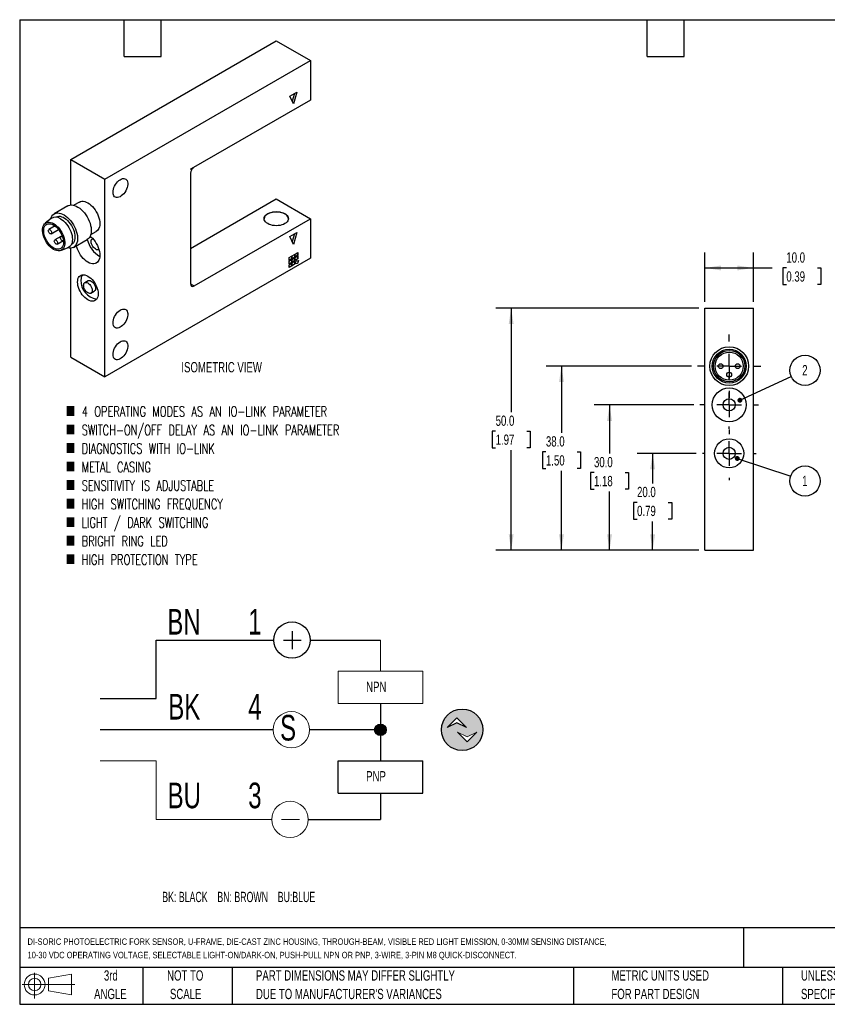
# Model space of a CAD drawing. Header units: millimetres. Extents: x 6 to 273, y 6 to 210.
# Tile 1 of 2: x 6 to 173, y 6 to 210. Entities that reach past the tile are written whole.
import ezdxf

# ---------------------------------------------------------------- set-up
doc = ezdxf.new("R2010")
doc.units = ezdxf.units.MM
doc.linetypes.add('CENTERX2', pattern=[20.32, 12.7, -2.54, 2.54, -2.54])
doc.layers.add('CENTER', color=40, linetype='CENTERX2')
doc.layers.add('DIMENSIONS', color=140, linetype='Continuous', lineweight=25)
doc.layers.add('TEXT', color=140, linetype='Continuous', lineweight=25)
doc.styles.add('SLDTEXTSTYLE0', font='TXT', dxfattribs={"width": 0.639394})
doc.styles.add('SLDTEXTSTYLE1', font='TXT', dxfattribs={"width": 0.7})
doc.styles.add('SLDTEXTSTYLE3', font='TXT', dxfattribs={"width": 0.7, "bigfont": 'bigfont'})
doc.dimstyles.new('SLDDIMSTYLE0', dxfattribs={"dimtxt": 2.158008, "dimasz": 3.302, "dimexe": 0, "dimexo": 0.0625, "dimgap": 0.539502, "dimtad": 0, "dimtih": 1, "dimtoh": 1, "dimrnd": 1e-09, "dimzin": 4, "dimdsep": 46, "dimtxsty": 'SLDTEXTSTYLE1', "dimsah": 1, "dimcen": 0.09, "dimadec": 0, "dimazin": 1, "dimtfac": 1, "dimtofl": 0, "dimtmove": 0, "dimatfit": 3, "dimfxl": 0, "dimfrac": 2, "dimtolj": 1, "dimtzin": 12, "dimarcsym": 0})
doc.dimstyles.new('SLDDIMSTYLE3', dxfattribs={"dimtxt": 0.18, "dimasz": 1.016, "dimexe": 0, "dimexo": 0.0625, "dimgap": 0, "dimtad": 0, "dimtih": 1, "dimtoh": 1, "dimdec": 0, "dimrnd": 1e-09, "dimzin": 0, "dimdsep": 46, "dimtxsty": 'Standard', "dimblk1": 'DOT', "dimblk2": 'DOT', "dimsah": 1, "dimcen": 0.09, "dimadec": 0, "dimazin": 0, "dimtfac": 1.016, "dimtdec": 0, "dimtofl": 0, "dimtmove": 0, "dimatfit": 3, "dimldrblk": 'DOT', "dimfxl": 0, "dimfrac": 2, "dimtolj": 1, "dimtzin": 0, "dimarcsym": 0})

# ---------------------------------------------------------------- blocks, each defined once
blk = doc.blocks.new('SW_NOTE_0')
at = {"layer": 'DIMENSIONS', "color": 0, "insert": (0, 2.73), "char_height": 2.1167, "attachment_point": 1, "style": 'SLDTEXTSTYLE0'}
blk.add_mtext('BK: BLACK    BN: BROWN    BU:BLUE', dxfattribs=at)
blk = doc.blocks.new('SW_NOTE_0_1')
at = {"color": 0, "linetype": 'Continuous', "lineweight": 18, "insert": (0, 6.82), "char_height": 5.29, "attachment_point": 1, "style": 'SLDTEXTSTYLE1'}
blk.add_mtext('3', dxfattribs=at)
blk = doc.blocks.new('SW_NOTE_0_2')
at = {"color": 0, "linetype": 'Continuous', "lineweight": 18, "insert": (0, 6.82), "char_height": 5.29, "attachment_point": 1, "style": 'SLDTEXTSTYLE1'}
blk.add_mtext('4', dxfattribs=at)
blk = doc.blocks.new('SW_NOTE_0_3')
at = {"color": 0, "linetype": 'Continuous', "lineweight": 18, "insert": (0, 6.82), "char_height": 5.29, "attachment_point": 1, "style": 'SLDTEXTSTYLE1'}
blk.add_mtext('1', dxfattribs=at)
blk = doc.blocks.new('SW_NOTE_0_4')
at = {"color": 0, "linetype": 'Continuous', "lineweight": 18, "insert": (0, 6.82), "char_height": 5.292, "attachment_point": 1, "style": 'SLDTEXTSTYLE1'}
blk.add_mtext('BU', dxfattribs=at)
blk = doc.blocks.new('SW_NOTE_0_5')
at = {"color": 0, "linetype": 'Continuous', "lineweight": 18, "insert": (0, 6.82), "char_height": 5.292, "attachment_point": 1, "style": 'SLDTEXTSTYLE1'}
blk.add_mtext('BK', dxfattribs=at)
blk = doc.blocks.new('SW_NOTE_0_6')
at = {"color": 0, "linetype": 'Continuous', "lineweight": 18, "insert": (0, 6.82), "char_height": 5.292, "attachment_point": 1, "style": 'SLDTEXTSTYLE1'}
blk.add_mtext('BN', dxfattribs=at)
blk = doc.blocks.new('SW_NOTE_0_7')
at = {"color": 0, "linetype": 'Continuous', "lineweight": 18, "insert": (0, 6.82), "char_height": 5.29, "attachment_point": 1, "style": 'SLDTEXTSTYLE1'}
blk.add_mtext('S', dxfattribs=at)
blk = doc.blocks.new('SW_NOTE_0_8')
at = {"color": 0, "linetype": 'Continuous', "lineweight": 18, "insert": (0, 2.73), "char_height": 2.117, "attachment_point": 1, "style": 'SLDTEXTSTYLE1'}
blk.add_mtext('PNP', dxfattribs=at)
blk = doc.blocks.new('SW_NOTE_0_9')
at = {"color": 0, "linetype": 'Continuous', "lineweight": 18, "insert": (0, 2.73), "char_height": 2.117, "attachment_point": 1, "style": 'SLDTEXTSTYLE1'}
blk.add_mtext('NPN', dxfattribs=at)
blk = doc.blocks.new('DI-SORIC SHEMATIC')
h = blk.add_hatch(color=256)
edge = h.paths.add_edge_path(flags=0)
edge.add_arc((101.6, 61.86), 4.29, 0, 360)
h.paths.add_polyline_path([(102.5, 62.32), (100.5, 63.32), (98.49, 62.32), (100.5, 64.32)], flags=0)
h.paths.add_polyline_path([(102.62, 59.38), (100.62, 61.38), (102.62, 60.38), (104.62, 61.38)], flags=0)
h = blk.add_hatch(color=256)
edge = h.paths.add_edge_path(flags=0)
edge.add_arc((84.73, 61.86), 1.19, 0, 360)
for p, q in [((66.48, 82.2), (66.48, 78.53)), ((38.47, 68.29), (38.47, 80.37)), ((38.47, 80.37), (62.73, 80.37)), ((64.73, 80.37), (68.4, 80.37)), ((70.23, 80.37), (84.73, 80.37)), ((26.91, 68.29), (38.47, 68.29)), ((84.73, 67.26), (84.73, 55.44)), ((98.49, 62.32), (100.5, 64.32)), ((100.5, 63.32), (98.49, 62.32)), ((100.5, 64.32), (102.5, 62.32)), ((102.5, 62.32), (100.5, 63.32)), ((62.6, 61.86), (26.91, 61.86)), ((84.73, 61.86), (70.09, 61.86)), ((75.99, 48.76), (75.99, 55.44)), ((75.99, 55.44), (93.46, 55.44)), ((93.46, 48.76), (93.46, 55.44)), ((75.99, 48.76), (93.46, 48.76)), ((84.73, 48.76), (84.73, 43.36)), ((69.83, 43.36), (84.73, 43.36))]:
    blk.add_line(p, q)
at = {"color": 7, "linetype": 'Continuous', "lineweight": 18}
for p, q in [((84.73, 80.37), (84.73, 73.94)), ((75.99, 67.26), (75.99, 73.94)), ((75.99, 73.94), (93.46, 73.94)), ((93.46, 67.26), (93.46, 73.94)), ((75.99, 67.26), (93.46, 67.26)), ((102.62, 60.38), (100.62, 61.38)), ((100.62, 61.38), (102.62, 59.38)), ((104.62, 61.38), (102.62, 60.38)), ((102.62, 59.38), (104.62, 61.38)), ((26.91, 55.44), (38.47, 55.44)), ((38.47, 55.44), (38.47, 43.36)), ((38.47, 43.36), (62.33, 43.36)), ((64.33, 43.36), (68.01, 43.36))]:
    blk.add_line(p, q, dxfattribs=at)
for centre, radius in [((66.48, 80.37), 3.75), ((101.6, 61.86), 4.29), ((84.73, 61.86), 1.19)]:
    blk.add_circle(centre, radius)
for centre in [(66.35, 61.86), (66.08, 43.36)]:
    blk.add_circle(centre, 3.75, dxfattribs=at)
for name, p in [('SW_NOTE_0_6', (40.74, 79.98)), ('SW_NOTE_0_3', (57.44, 79.98)), ('SW_NOTE_0_9', (81.78, 69.06)), ('SW_NOTE_0_5', (40.94, 62.45)), ('SW_NOTE_0_2', (57.44, 62.45)), ('SW_NOTE_0_7', (64.02, 58.11)), ('SW_NOTE_0_8', (81.78, 50.61)), ('SW_NOTE_0_4', (40.8, 44.14)), ('SW_NOTE_0_1', (57.44, 44.14))]:
    blk.add_blockref(name, p, dxfattribs=at)
at = {"layer": 'DIMENSIONS', "color": 140}
blk.add_blockref('SW_NOTE_0', (39.7, 25.69), dxfattribs=at)
blk = doc.blocks.new('Block11')
at = {"color": 7, "linetype": 'Continuous', "lineweight": 18}
for p, q in [((2.59, 5.31), (2.59, 0)), ((5.48, 4.17), (10.18, 5.03)), ((5.48, 1.6), (5.48, 4.17)), ((10.18, 5.03), (10.18, 0.73)), ((0, 2.88), (10.87, 2.88)), ((5.48, 1.6), (10.18, 0.73))]:
    blk.add_line(p, q, dxfattribs=at)
for radius in [2.15, 1.29]:
    blk.add_circle((2.59, 2.88), radius, dxfattribs=at)
blk = doc.blocks.new('Block12')
at = {"color": 7, "linetype": 'Continuous'}
blk.add_blockref('Block11', (0, 0), dxfattribs=at)
blk = doc.blocks.new('_D_10')
at = {"layer": 'DIMENSIONS'}
for p, q in [((145.98, 120.05), (133.81, 120.05)), ((136.99, 120.05), (136.99, 113.85)), ((133.78, 109.93), (133.06, 109.93)), ((133.06, 109.93), (133.06, 106.5)), ((140.19, 109.93), (140.92, 109.93)), ((140.92, 109.93), (140.92, 106.5)), ((133.06, 106.5), (133.78, 106.5)), ((136.99, 100.05), (136.99, 106.02)), ((140.92, 106.5), (140.19, 106.5)), ((146.52, 100.05), (133.81, 100.05))]:
    blk.add_line(p, q, dxfattribs=at)
for points in [[(136.99, 120.05), (136.48, 116.75), (137.5, 116.75)], [(136.99, 100.05), (137.5, 103.35), (136.48, 103.35)]]:
    blk.add_solid(points, dxfattribs=at)
at = {"layer": 'DIMENSIONS', "char_height": 2.117, "attachment_point": 1, "style": 'SLDTEXTSTYLE1'}
for s, insert in [('20.0', (133.78, 113.14)), ('0.79', (133.78, 109.23))]:
    blk.add_mtext(s, dxfattribs=dict(at, insert=insert))
blk = doc.blocks.new('_D_11')
at = {"layer": 'DIMENSIONS'}
for p, q in [((145.48, 130.05), (124.92, 130.05)), ((128.09, 130.05), (128.09, 120)), ((124.89, 116.09), (124.16, 116.09)), ((124.16, 116.09), (124.16, 112.66)), ((131.3, 116.09), (132.02, 116.09)), ((132.02, 116.09), (132.02, 112.66)), ((124.16, 112.66), (124.89, 112.66)), ((128.09, 100.05), (128.09, 112.18)), ((132.02, 112.66), (131.3, 112.66)), ((146.52, 100.05), (124.92, 100.05))]:
    blk.add_line(p, q, dxfattribs=at)
for points in [[(128.09, 130.05), (127.59, 126.75), (128.6, 126.75)], [(128.09, 100.05), (128.6, 103.35), (127.59, 103.35)]]:
    blk.add_solid(points, dxfattribs=at)
at = {"layer": 'DIMENSIONS', "char_height": 2.117, "attachment_point": 1, "style": 'SLDTEXTSTYLE1'}
for s, insert in [('30.0', (124.89, 119.3)), ('1.18', (124.89, 115.39))]:
    blk.add_mtext(s, dxfattribs=dict(at, insert=insert))
blk = doc.blocks.new('_D_12')
at = {"layer": 'DIMENSIONS'}
for p, q in [((144.98, 138.05), (115, 138.05)), ((118.17, 138.05), (118.17, 124.28)), ((114.97, 120.37), (114.24, 120.37)), ((114.24, 120.37), (114.24, 116.94)), ((121.38, 120.37), (122.1, 120.37)), ((122.1, 120.37), (122.1, 116.94)), ((114.24, 116.94), (114.97, 116.94)), ((118.17, 100.05), (118.17, 116.45)), ((122.1, 116.94), (121.38, 116.94)), ((146.52, 100.05), (115, 100.05))]:
    blk.add_line(p, q, dxfattribs=at)
for points in [[(118.17, 138.05), (117.67, 134.75), (118.68, 134.75)], [(118.17, 100.05), (118.68, 103.35), (117.67, 103.35)]]:
    blk.add_solid(points, dxfattribs=at)
at = {"layer": 'DIMENSIONS', "char_height": 2.117, "attachment_point": 1, "style": 'SLDTEXTSTYLE1'}
for s, insert in [('38.0', (114.97, 123.58)), ('1.50', (114.97, 119.66))]:
    blk.add_mtext(s, dxfattribs=dict(at, insert=insert))
blk = doc.blocks.new('_D_13')
at = {"layer": 'DIMENSIONS'}
for p, q in [((146.52, 150.05), (104.62, 150.05)), ((107.79, 150.05), (107.79, 128.55)), ((104.59, 124.64), (103.86, 124.64)), ((103.86, 124.64), (103.86, 121.21)), ((111, 124.64), (111.73, 124.64)), ((111.73, 124.64), (111.73, 121.21)), ((103.86, 121.21), (104.59, 121.21)), ((107.79, 100.05), (107.79, 120.73)), ((111.73, 121.21), (111, 121.21)), ((146.52, 100.05), (104.62, 100.05))]:
    blk.add_line(p, q, dxfattribs=at)
for points in [[(107.79, 150.05), (107.29, 146.75), (108.3, 146.75)], [(107.79, 100.05), (108.3, 103.35), (107.29, 103.35)]]:
    blk.add_solid(points, dxfattribs=at)
at = {"layer": 'DIMENSIONS', "char_height": 2.117, "attachment_point": 1, "style": 'SLDTEXTSTYLE1'}
for s, insert in [('50.0', (104.59, 127.85)), ('1.97', (104.59, 123.94))]:
    blk.add_mtext(s, dxfattribs=dict(at, insert=insert))
blk = doc.blocks.new('_D_14')
at = {"layer": 'DIMENSIONS'}
for p, q in [((147.79, 151.32), (147.79, 161.49)), ((157.79, 151.32), (157.79, 161.49)), ((147.79, 158.32), (157.79, 158.32)), ((157.79, 158.32), (161.66, 158.32)), ((164.59, 158.32), (163.86, 158.32)), ((163.86, 158.32), (163.86, 154.89)), ((171, 158.32), (171.73, 158.32)), ((171.73, 158.32), (171.73, 154.89)), ((163.86, 154.89), (164.59, 154.89)), ((171.73, 154.89), (171, 154.89))]:
    blk.add_line(p, q, dxfattribs=at)
for points in [[(147.79, 158.32), (151.1, 157.81), (151.1, 158.82)], [(157.79, 158.32), (154.49, 158.82), (154.49, 157.81)]]:
    blk.add_solid(points, dxfattribs=at)
at = {"layer": 'DIMENSIONS', "char_height": 2.117, "attachment_point": 1, "style": 'SLDTEXTSTYLE1'}
for s, insert in [('10.0', (164.59, 161.53)), ('0.39', (164.59, 157.61))]:
    blk.add_mtext(s, dxfattribs=dict(at, insert=insert))
blk = doc.blocks.new('SW_NOTE_0_11')
at = {"layer": 'DIMENSIONS', "color": 0}
blk.add_circle((2.84, 1.3), 3.12, dxfattribs=at)
at = {"layer": 'DIMENSIONS', "color": 0, "insert": (2.8, 2.4), "char_height": 2.12, "attachment_point": 2, "style": 'SLDTEXTSTYLE1'}
blk.add_mtext('2', dxfattribs=at)
blk = doc.blocks.new('_Dot')
at = {"color": 0, "linetype": 'ByBlock', "lineweight": -2}
blk.add_line((-0.5, 0), (-1, 0), dxfattribs=at)
at = {"color": 0, "linetype": 'ByBlock', "const_width": 0.5}
blk.add_lwpolyline([(-0.25, 0, 1), (0.25, 0, 1)], format="xyb", close=True, dxfattribs=at)
blk = doc.blocks.new('SW_NOTE_0_12')
at = {"layer": 'DIMENSIONS', "color": 0}
blk.add_circle((2.96, -0.99), 3.12, dxfattribs=at)
at = {"layer": 'DIMENSIONS', "color": 0, "insert": (2.93, 0.11), "char_height": 2.12, "attachment_point": 2, "style": 'SLDTEXTSTYLE1'}
blk.add_mtext('1', dxfattribs=at)
blk = doc.blocks.new('SW_CENTERMARKSYMBOL_3')
at = {"layer": 'CENTER', "color": 0}
for p, q in [((0, 5.08), (0, 6.54)), ((0, 0), (0, 2.54)), ((-5.08, 0), (-6.54, 0)), ((0, 0), (-2.54, 0)), ((0, 0), (0, -2.54)), ((0, 0), (2.54, 0)), ((5.08, 0), (6.54, 0)), ((0, -5.08), (0, -6.54))]:
    blk.add_line(p, q, dxfattribs=at)
blk = doc.blocks.new('SW_CENTERMARKSYMBOL_4')
at = {"layer": 'CENTER', "color": 0}
for p, q in [((0, 5.08), (0, 6.04)), ((0, 0), (0, 2.54)), ((-5.08, 0), (-6.04, 0)), ((0, 0), (-2.54, 0)), ((0, 0), (0, -2.54)), ((0, 0), (2.54, 0)), ((5.08, 0), (6.04, 0)), ((0, -5.08), (0, -6.04))]:
    blk.add_line(p, q, dxfattribs=at)
blk = doc.blocks.new('SW_CENTERMARKSYMBOL_5')
at = {"layer": 'CENTER', "color": 0}
for p, q in [((0, 5.08), (0, 5.54)), ((0, 0), (0, 2.54)), ((-5.08, 0), (-5.54, 0)), ((0, 0), (-2.54, 0)), ((0, 0), (0, -2.54)), ((0, 0), (2.54, 0)), ((5.08, 0), (5.54, 0)), ((0, -5.08), (0, -5.54))]:
    blk.add_line(p, q, dxfattribs=at)

msp = doc.modelspace()

# ---------------------------------------------------------------- linework, layer by layer
for p, q in [((16.882, 180.728), (59.309, 205.22)), ((59.309, 205.22), (66.38, 201.138)), ((23.954, 176.646), (66.38, 201.138)), ((66.38, 201.138), (66.38, 192.972)), ((62.137, 193.789), (63.552, 194.606)), ((62.844, 192.156), (62.137, 193.789)), ((63.057, 194.32), (62.597, 192.728)), ((63.552, 194.606), (62.844, 192.156)), ((66.38, 192.972), (41.772, 178.767)), ((16.882, 180.728), (23.954, 176.646)), ((16.882, 171.309), (16.882, 180.728)), ((41.631, 178.669), (42.198, 178.996)), ((42.198, 178.996), (42.183, 179.004)), ((41.631, 177.869), (41.631, 155.006)), ((23.954, 135.819), (23.954, 176.646)), ((16.297, 171.128), (13.468, 169.495)), ((18.668, 171.919), (17.515, 171.254)), ((41.631, 162.353), (59.309, 172.558)), ((59.309, 172.558), (66.38, 168.476)), ((13.843, 168.845), (13.786, 168.812)), ((12.863, 168.553), (11.585, 167.527)), ((13.639, 166.981), (12.355, 166.239)), ((42.338, 154.597), (66.38, 168.476)), ((66.38, 168.476), (66.38, 160.311)), ((12.854, 165.373), (14.381, 166.254)), ((14.822, 164.806), (13.592, 164.096)), ((15.118, 164.977), (14.829, 164.811)), ((21.015, 165.191), (22.168, 165.857)), ((62.137, 164.802), (63.552, 165.619)), ((62.844, 163.169), (62.137, 164.802)), ((63.057, 165.333), (62.597, 163.741)), ((63.552, 165.619), (62.844, 163.169)), ((14.092, 163.23), (15.377, 163.972)), ((15.329, 163.945), (15.377, 163.972)), ((17.036, 163.183), (17.093, 163.216)), ((17.468, 162.567), (20.297, 164.199)), ((21.428, 164.382), (21.349, 164.336)), ((14.822, 161.92), (16.349, 162.514)), ((16.882, 139.901), (16.882, 162.386)), ((22.599, 162.171), (22.678, 162.217)), ((61.961, 160.454), (62.456, 160.74)), ((62.42, 160.72), (62.42, 160.189)), ((62.456, 160.74), (62.456, 160.168)), ((62.597, 160.822), (63.092, 161.107)), ((62.597, 160.25), (62.597, 160.822)), ((63.057, 160.556), (62.597, 160.291)), ((63.092, 160.536), (62.597, 160.25)), ((63.057, 161.087), (63.057, 160.556)), ((63.092, 160.536), (63.057, 160.556)), ((63.092, 161.107), (63.092, 160.536)), ((63.233, 161.189), (63.728, 161.475)), ((63.233, 160.617), (63.233, 161.189)), ((63.693, 160.924), (63.233, 160.658)), ((63.728, 160.903), (63.233, 160.617)), ((63.233, 160.454), (63.728, 160.74)), ((63.693, 161.454), (63.693, 160.924)), ((63.728, 160.903), (63.693, 160.924)), ((63.693, 160.719), (63.693, 160.189)), ((63.728, 161.475), (63.728, 160.903)), ((63.728, 160.74), (63.728, 160.168)), ((66.38, 160.311), (23.954, 135.819)), ((61.961, 159.883), (61.961, 160.454)), ((62.42, 160.189), (61.961, 159.923)), ((62.456, 160.168), (61.961, 159.883)), ((61.961, 159.719), (62.456, 160.005)), ((61.961, 159.148), (61.961, 159.719)), ((62.42, 159.454), (61.961, 159.189)), ((62.456, 159.433), (61.961, 159.148)), ((61.961, 158.984), (62.456, 159.27)), ((61.961, 158.413), (61.961, 158.984)), ((62.42, 158.719), (61.961, 158.454)), ((62.456, 158.699), (61.961, 158.413)), ((62.456, 160.168), (62.42, 160.189)), ((62.42, 159.985), (62.42, 159.454)), ((62.456, 159.433), (62.42, 159.454)), ((62.42, 159.25), (62.42, 158.719)), ((62.456, 158.699), (62.42, 158.719)), ((62.456, 160.005), (62.456, 159.433)), ((62.456, 159.27), (62.456, 158.699)), ((62.597, 160.087), (63.092, 160.372)), ((62.597, 159.515), (62.597, 160.087)), ((63.057, 159.821), (62.597, 159.556)), ((63.092, 159.801), (62.597, 159.515)), ((62.597, 159.352), (63.092, 159.638)), ((62.597, 158.78), (62.597, 159.352)), ((63.057, 159.086), (62.597, 158.821)), ((63.092, 159.066), (62.597, 158.78)), ((63.057, 160.352), (63.057, 159.821)), ((63.092, 159.801), (63.057, 159.821)), ((63.057, 159.617), (63.057, 159.086)), ((63.092, 159.066), (63.057, 159.086)), ((63.092, 160.372), (63.092, 159.801)), ((63.092, 159.638), (63.092, 159.066)), ((63.233, 159.882), (63.233, 160.454)), ((63.693, 160.189), (63.233, 159.923)), ((63.728, 160.168), (63.233, 159.882)), ((63.233, 159.148), (63.403, 159.782)), ((63.698, 159.221), (63.233, 159.148)), ((63.663, 159.241), (63.241, 159.175)), ((63.403, 159.782), (63.868, 159.855)), ((63.825, 159.849), (63.663, 159.241)), ((63.698, 159.221), (63.663, 159.241)), ((63.728, 160.168), (63.693, 160.189)), ((63.868, 159.855), (63.698, 159.221)), ((20.5, 155.681), (19.793, 155.273)), ((41.631, 155.006), (42.338, 154.597)), ((21.043, 153.108), (21.75, 153.516)), ((147.794, 100.05), (147.794, 150.05)), ((147.794, 150.05), (157.794, 150.05)), ((157.794, 100.05), (157.794, 150.05)), ((16.882, 139.901), (23.954, 135.819)), ((147.794, 100.05), (157.794, 100.05))]:
    msp.add_line(p, q)
at = {"flags": 128}
for points in [[(25.615, 173.931), (25.637, 174.24), (25.702, 174.565), (25.808, 174.898), (25.953, 175.228), (26.131, 175.546), (26.338, 175.843), (26.569, 176.11), (26.815, 176.339), (27.071, 176.525), (27.329, 176.661), (27.581, 176.744), (27.82, 176.771), (28.04, 176.741), (28.233, 176.657), (28.395, 176.518), (28.521, 176.331), (28.607, 176.1), (28.65, 175.832), (28.65, 175.534), (28.607, 175.215), (28.521, 174.885), (28.395, 174.552), (28.233, 174.227), (28.04, 173.919), (27.82, 173.636), (27.581, 173.387), (27.329, 173.178), (27.071, 173.017), (26.815, 172.907), (26.569, 172.852), (26.338, 172.853), (26.131, 172.91), (25.953, 173.022), (25.808, 173.186), (25.702, 173.396), (25.637, 173.646), (25.615, 173.931)], [(16.297, 171.128), (16.456, 171.206), (16.734, 171.288), (17.036, 171.315), (17.357, 171.287), (17.692, 171.203), (18.036, 171.066), (18.384, 170.878), (18.731, 170.641), (19.071, 170.358), (19.399, 170.035), (19.711, 169.676), (20.001, 169.286), (20.266, 168.872), (20.5, 168.439), (20.701, 167.995), (20.866, 167.545), (20.992, 167.098), (21.077, 166.659), (21.12, 166.235), (21.12, 165.833), (21.077, 165.458), (20.992, 165.117), (20.866, 164.815), (20.701, 164.556), (20.5, 164.344), (20.297, 164.199)], [(18.668, 171.919), (18.911, 172.025), (19.181, 172.078), (19.471, 172.075), (19.777, 172.018), (20.095, 171.908), (20.418, 171.746), (20.741, 171.535), (21.059, 171.279), (21.365, 170.982), (21.655, 170.649), (21.925, 170.286), (22.168, 169.899), (22.381, 169.494), (22.561, 169.08), (22.705, 168.662), (22.809, 168.248), (22.872, 167.845), (22.893, 167.459), (22.872, 167.099), (22.809, 166.768), (22.705, 166.475), (22.561, 166.222), (22.381, 166.015), (22.168, 165.857), (22.168, 165.857)], [(12.735, 168.45), (12.831, 168.733), (12.976, 169.014), (13.16, 169.251), (13.378, 169.438), (13.628, 169.573), (13.906, 169.655), (14.208, 169.682), (14.528, 169.654), (14.863, 169.571), (15.207, 169.434), (15.555, 169.245), (15.902, 169.008), (16.242, 168.725), (16.571, 168.402), (16.882, 168.043), (17.173, 167.653), (17.437, 167.239), (17.672, 166.806), (17.873, 166.362), (18.038, 165.913), (18.164, 165.465), (18.249, 165.026), (18.291, 164.602), (18.291, 164.2), (18.249, 163.826), (18.164, 163.485), (18.038, 163.182), (17.873, 162.923), (17.672, 162.711), (17.437, 162.549), (17.173, 162.44), (16.882, 162.386), (16.571, 162.386), (16.242, 162.442), (16.196, 162.454)], [(13.843, 168.845), (13.9, 168.876), (14.143, 168.964), (14.411, 168.997), (14.699, 168.976), (15.001, 168.899), (15.311, 168.769), (15.625, 168.588), (15.936, 168.359), (16.238, 168.087), (16.526, 167.777), (16.794, 167.434), (17.037, 167.065), (17.251, 166.676), (17.432, 166.276), (17.576, 165.871), (17.681, 165.469), (17.745, 165.078), (17.766, 164.704), (17.745, 164.355), (17.681, 164.037), (17.576, 163.757), (17.432, 163.518), (17.251, 163.327), (17.093, 163.216)], [(57.541, 169.497), (57.839, 169.644), (58.174, 169.762), (58.536, 169.849), (58.918, 169.902), (59.309, 169.919), (59.7, 169.902), (60.081, 169.849), (60.444, 169.762), (60.778, 169.644), (61.077, 169.497), (61.331, 169.325), (61.536, 169.131), (61.687, 168.922), (61.778, 168.702), (61.809, 168.476), (61.778, 168.251), (61.687, 168.03), (61.536, 167.821), (61.331, 167.628), (61.077, 167.456), (60.778, 167.309), (60.444, 167.19), (60.081, 167.104), (59.7, 167.051), (59.309, 167.033), (58.918, 167.051), (58.536, 167.104), (58.174, 167.19), (57.839, 167.309), (57.541, 167.456), (57.286, 167.628), (57.081, 167.821), (56.931, 168.03), (56.84, 168.251), (56.809, 168.476), (56.84, 168.702), (56.931, 168.922), (57.081, 169.131), (57.286, 169.325), (57.541, 169.497)], [(61.809, 168.456), (61.778, 168.661), (61.687, 168.881), (61.536, 169.091), (61.331, 169.284), (61.077, 169.456), (60.778, 169.603), (60.444, 169.721), (60.081, 169.808), (59.7, 169.861), (59.309, 169.879), (58.918, 169.861), (58.536, 169.808), (58.174, 169.721), (57.839, 169.603), (57.541, 169.456)], [(13.347, 167.46), (13.66, 167.255), (13.967, 167.004), (14.263, 166.712), (14.541, 166.384), (14.797, 166.027), (15.026, 165.648), (15.224, 165.253), (15.387, 164.849), (15.512, 164.445), (15.597, 164.047), (15.64, 163.664), (15.64, 163.301), (15.597, 162.967), (15.512, 162.667), (15.387, 162.407), (15.224, 162.192), (15.026, 162.025), (14.797, 161.91), (14.541, 161.849), (14.263, 161.844), (13.967, 161.893), (13.66, 161.996), (13.347, 162.152), (13.034, 162.358), (12.727, 162.609), (12.431, 162.901), (12.153, 163.228), (11.897, 163.585), (11.667, 163.964), (11.469, 164.36), (11.307, 164.763), (11.182, 165.168), (11.097, 165.565), (11.054, 165.949), (11.054, 166.311), (11.097, 166.645), (11.182, 166.945), (11.307, 167.205), (11.469, 167.42), (11.667, 167.587), (11.897, 167.702), (12.153, 167.763), (12.431, 167.769), (12.727, 167.719), (13.034, 167.616), (13.347, 167.46)], [(15.398, 163.622), (15.376, 163.29), (15.311, 162.99), (15.204, 162.729), (15.057, 162.512), (14.874, 162.344), (14.659, 162.229), (14.415, 162.168), (14.149, 162.164), (13.866, 162.216), (13.571, 162.323), (13.272, 162.483), (12.974, 162.693), (12.685, 162.947), (12.409, 163.241), (12.154, 163.569), (11.924, 163.923), (11.724, 164.296), (11.559, 164.68), (11.432, 165.066), (11.345, 165.447), (11.302, 165.814), (11.302, 166.16), (11.345, 166.476), (11.432, 166.758), (11.559, 166.997), (11.724, 167.19), (11.924, 167.332), (12.154, 167.421), (12.409, 167.453), (12.685, 167.43), (12.974, 167.35), (13.272, 167.216), (13.571, 167.03), (13.866, 166.798), (14.149, 166.523), (14.415, 166.211), (14.659, 165.869), (14.874, 165.505), (15.057, 165.125), (15.204, 164.739), (15.311, 164.355), (15.376, 163.98), (15.398, 163.622)], [(14.761, 168.48), (15.084, 168.27), (15.402, 168.013), (15.708, 167.716), (15.999, 167.383), (16.268, 167.02), (16.511, 166.633), (16.725, 166.229), (16.904, 165.814), (17.048, 165.396), (17.152, 164.982), (17.215, 164.579), (17.236, 164.194), (17.215, 163.833), (17.152, 163.503), (17.048, 163.209), (16.904, 162.956), (16.725, 162.749), (16.511, 162.591), (16.349, 162.514)], [(12.958, 165.602), (12.937, 165.475), (12.875, 165.387), (12.781, 165.351), (12.666, 165.369), (12.543, 165.44), (12.428, 165.555), (12.334, 165.7), (12.272, 165.858), (12.251, 166.01), (12.272, 166.138), (12.334, 166.225), (12.428, 166.262), (12.543, 166.244), (12.666, 166.173), (12.781, 166.058), (12.875, 165.912), (12.937, 165.754), (12.958, 165.602)], [(15.375, 163.983), (15.35, 163.959), (15.256, 163.922), (15.141, 163.94), (15.018, 164.011), (14.903, 164.126), (14.809, 164.271), (14.747, 164.43), (14.726, 164.582), (14.747, 164.709), (14.809, 164.796), (14.903, 164.833), (15.018, 164.815), (15.141, 164.744), (15.228, 164.662)], [(20.899, 164.882), (21.059, 164.747), (21.365, 164.449), (21.655, 164.117), (21.925, 163.753), (22.168, 163.366), (22.381, 162.962), (22.561, 162.548), (22.705, 162.13), (22.809, 161.716), (22.872, 161.312), (22.893, 160.927), (22.872, 160.566), (22.809, 160.236), (22.705, 159.942), (22.561, 159.69), (22.381, 159.483), (22.168, 159.325), (21.925, 159.219), (21.655, 159.167), (21.365, 159.169), (21.059, 159.226), (20.741, 159.336), (20.418, 159.498), (20.095, 159.709), (19.777, 159.965), (19.471, 160.262), (19.181, 160.595), (18.911, 160.958), (18.668, 161.345), (18.455, 161.75), (18.275, 162.164), (18.132, 162.582), (18.048, 162.901)], [(14.195, 163.459), (14.174, 163.332), (14.113, 163.244), (14.019, 163.207), (13.903, 163.225), (13.781, 163.296), (13.665, 163.411), (13.571, 163.557), (13.51, 163.715), (13.488, 163.867), (13.51, 163.994), (13.571, 164.082), (13.665, 164.119), (13.781, 164.1), (13.903, 164.03), (14.019, 163.914), (14.113, 163.769), (14.174, 163.611), (14.195, 163.459)], [(21.974, 162.233), (21.777, 162.372), (21.59, 162.556), (21.423, 162.774), (21.283, 163.016), (21.177, 163.271), (21.112, 163.524), (21.09, 163.764), (21.112, 163.978), (21.177, 164.156), (21.283, 164.289), (21.423, 164.37), (21.435, 164.374)], [(18.297, 155.415), (18.318, 155.751), (18.383, 156.056), (18.488, 156.322), (18.633, 156.545), (18.815, 156.72), (19.029, 156.844), (19.271, 156.913), (19.537, 156.927), (19.82, 156.886), (20.116, 156.789), (20.418, 156.64), (20.72, 156.441), (21.016, 156.196), (21.299, 155.91), (21.565, 155.589), (21.807, 155.24), (22.021, 154.869), (22.203, 154.485), (22.348, 154.094), (22.453, 153.706), (22.518, 153.327), (22.539, 152.966), (22.518, 152.63), (22.453, 152.325), (22.348, 152.059), (22.203, 151.836), (22.021, 151.661), (21.807, 151.537), (21.565, 151.468), (21.299, 151.453), (21.016, 151.495), (20.72, 151.591), (20.418, 151.741), (20.116, 151.94), (19.82, 152.185), (19.537, 152.471), (19.271, 152.792), (19.029, 153.141), (18.815, 153.512), (18.633, 153.896), (18.488, 154.287), (18.383, 154.675), (18.318, 155.054), (18.297, 155.415)], [(19.534, 154.701), (19.556, 154.915), (19.622, 155.093), (19.727, 155.226), (19.867, 155.307), (20.035, 155.331), (20.221, 155.299), (20.418, 155.211), (20.615, 155.072), (20.802, 154.889), (20.969, 154.67), (21.109, 154.428), (21.214, 154.174), (21.28, 153.92), (21.302, 153.68), (21.28, 153.466), (21.214, 153.288), (21.109, 153.155), (20.969, 153.074), (20.802, 153.049), (20.615, 153.082), (20.418, 153.17), (20.221, 153.309), (20.035, 153.492), (19.867, 153.711), (19.727, 153.953), (19.622, 154.207), (19.556, 154.461), (19.534, 154.701)], [(20.5, 155.681), (20.574, 155.715), (20.742, 155.74), (20.928, 155.707), (21.125, 155.619), (21.322, 155.48), (21.509, 155.297), (21.676, 155.079), (21.816, 154.836), (21.921, 154.582), (21.987, 154.328), (22.009, 154.088), (21.987, 153.874), (21.921, 153.696), (21.816, 153.563), (21.75, 153.516)], [(25.615, 146.985), (25.637, 147.294), (25.702, 147.62), (25.808, 147.952), (25.953, 148.282), (26.131, 148.6), (26.338, 148.897), (26.569, 149.164), (26.815, 149.394), (27.071, 149.579), (27.329, 149.715), (27.581, 149.798), (27.82, 149.825), (28.04, 149.796), (28.233, 149.711), (28.395, 149.573), (28.521, 149.385), (28.607, 149.154), (28.65, 148.886), (28.65, 148.588), (28.607, 148.269), (28.521, 147.939), (28.395, 147.606), (28.233, 147.281), (28.04, 146.973), (27.82, 146.69), (27.581, 146.441), (27.329, 146.232), (27.071, 146.071), (26.815, 145.961), (26.569, 145.906), (26.338, 145.907), (26.131, 145.965), (25.953, 146.077), (25.808, 146.24), (25.702, 146.45), (25.637, 146.701), (25.615, 146.985)], [(25.615, 140.452), (25.637, 140.762), (25.702, 141.087), (25.808, 141.42), (25.953, 141.75), (26.131, 142.068), (26.338, 142.365), (26.569, 142.632), (26.815, 142.861), (27.071, 143.047), (27.329, 143.183), (27.581, 143.266), (27.82, 143.293), (28.04, 143.263), (28.233, 143.178), (28.395, 143.04), (28.521, 142.853), (28.607, 142.622), (28.65, 142.353), (28.65, 142.056), (28.607, 141.737), (28.521, 141.407), (28.395, 141.074), (28.233, 140.749), (28.04, 140.44), (27.82, 140.158), (27.581, 139.908), (27.329, 139.7), (27.071, 139.539), (26.815, 139.429), (26.569, 139.374), (26.338, 139.375), (26.131, 139.432), (25.953, 139.544), (25.808, 139.708), (25.702, 139.918), (25.637, 140.168), (25.615, 140.452)]]:
    msp.add_lwpolyline(points, dxfattribs=at)
for centre, radius in [((152.794, 138.05), 4), ((152.794, 138.05), 3.5), ((152.794, 138.05), 3.25), ((152.794, 138.05), 2.9), ((151.044, 138.05), 0.5), ((154.544, 138.05), 0.5), ((152.794, 136.3), 0.5), ((152.794, 130.05), 3.5), ((152.794, 130.05), 1.25), ((152.794, 120.05), 3), ((152.794, 120.05), 1.25)]:
    msp.add_circle(centre, radius)
for centre, radius, start, end in [((43.195, 177.789), 1.566, 129.56525, 177.0769), ((42.318, 177.829), 1.085, 120.21034, 129.26034), ((13.759, 167.104), 1.703, 53.935, 121.7132), ((58.055, 168.312), 1.254, 114.18154, 173.41675), ((25.479, 165.297), 5.282, 191.9013, 240.58183), ((22.328, 162.686), 0.575, 231.97119, 307.06082), ((20.796, 155.908), 1.794, 145.69084, 182.71544), ((22.843, 155.663), 3.843, 177.61248, 260.80245), ((42.062, 154.936), 0.437, 170.78596, 309.20329)]:
    msp.add_arc(centre, radius, start, end)
at = {"layer": 'TEXT'}
for p, q in [((6.35, 209.55), (273.05, 209.55)), ((6.35, 209.55), (6.35, 6.35)), ((27.94, 201.93), (27.94, 209.55)), ((35.56, 201.93), (35.56, 209.55)), ((135.89, 201.93), (135.89, 209.55)), ((143.51, 201.93), (143.51, 209.55)), ((27.94, 201.93), (35.56, 201.93)), ((135.89, 201.93), (143.51, 201.93)), ((273.05, 22.126), (6.35, 22.126)), ((155.759, 22.126), (155.759, 13.97)), ((273.05, 13.97), (6.35, 13.97)), ((31.75, 13.97), (31.75, 6.35)), ((50.212, 13.97), (50.212, 6.35)), ((120.646, 13.97), (120.646, 6.35)), ((163.78, 13.97), (163.78, 6.35)), ((6.35, 6.35), (273.05, 6.35))]:
    msp.add_line(p, q, dxfattribs=at)

# ---------------------------------------------------------------- block references
at = {"layer": 'CENTER'}
for name, p in [('SW_CENTERMARKSYMBOL_3', (152.794, 138.05)), ('SW_CENTERMARKSYMBOL_4', (152.794, 130.05)), ('SW_CENTERMARKSYMBOL_5', (152.794, 120.05))]:
    msp.add_blockref(name, p, dxfattribs=at)
at = {"layer": 'DIMENSIONS'}
for name, p in [('SW_NOTE_0_11', (165.609, 135.883)), ('SW_NOTE_0_12', (165.483, 115.329)), ('DI-SORIC SHEMATIC', (-3.924, 1.144))]:
    msp.add_blockref(name, p, dxfattribs=at)
at = {"layer": 'TEXT'}
msp.add_blockref('Block12', (6.838, 7.554), dxfattribs=at)

# ---------------------------------------------------------------- texts
at = {"layer": 'DIMENSIONS', "char_height": 2.11667, "attachment_point": 1}
for s, insert, style in [('ISOMETRIC VIEW', (39.724, 138.889), 'SLDTEXTSTYLE1'), ('■ 4 OPERATING MODES AS AN IO-LINK PARAMETER', (15.839, 129.747), 'SLDTEXTSTYLE3'), ('■ SWITCH-ON/OFF DELAY AS AN IO-LINK PARAMETER', (15.839, 125.924), 'SLDTEXTSTYLE3'), ('■ DIAGNOSTICS WITH IO-LINK', (15.839, 122.102), 'SLDTEXTSTYLE3'), ('■ METAL CASING', (15.839, 118.28), 'SLDTEXTSTYLE3'), ('■ SENSITIVITY IS ADJUSTABLE', (15.839, 114.458), 'SLDTEXTSTYLE3'), ('■ HIGH SWITCHING FREQUENCY', (15.839, 110.636), 'SLDTEXTSTYLE3'), ('■ LIGHT / DARK SWITCHING', (15.839, 106.813), 'SLDTEXTSTYLE3'), ('■ BRIGHT RING LED', (15.839, 102.991), 'SLDTEXTSTYLE3'), ('■ HIGH PROTECTION TYPE', (15.839, 99.169), 'SLDTEXTSTYLE3')]:
    msp.add_mtext(s, dxfattribs=dict(at, insert=insert, style=style))
at = {"layer": 'TEXT', "style": 'SLDTEXTSTYLE1'}
for s, insert, char_height, attachment_point in [('DI-SORIC PHOTOELECTRIC FORK SENSOR, U-FRAME, DIE-CAST ZINC HOUSING, THROUGH-BEAM, VISIBLE RED LIGHT EMISSION, 0-30MM SENSING DISTANCE,', (7.966, 19.945), 1.322917, 1), ('10-30 VDC OPERATING VOLTAGE, SELECTABLE LIGHT-ON/DARK-ON, PUSH-PULL NPN OR PNP, 3-WIRE, 3-PIN M8 QUICK-DISCONNECT.', (7.966, 17.181), 1.322917, 1), ('3rd', (25.162, 13.364), 2.1167, 2), ('NOT TO', (40.516, 13.364), 2.1167, 2), ('PART DIMENSIONS MAY DIFFER SLIGHTLY', (55.119, 13.364), 2.11667, 1), ('METRIC UNITS USED', (128.478, 13.364), 2.11667, 1), ('UNLESS OTHERWISE', (167.608, 13.364), 2.11667, 1), ('ANGLE', (25.065, 9.542), 2.1167, 2), ('SCALE', (40.612, 9.542), 2.1167, 2), ("DUE TO MANUFACTURER'S VARIANCES", (55.119, 9.542), 2.11667, 1), ('FOR PART DESIGN', (128.478, 9.542), 2.11667, 1), ('SPECIFIED UNITS ARE:', (167.608, 9.542), 2.11667, 1)]:
    msp.add_mtext(s, dxfattribs=dict(at, insert=insert, char_height=char_height, attachment_point=attachment_point))

# ---------------------------------------------------------------- dimensions: what is measured, and where the dimension line sits
at = {"layer": 'DIMENSIONS'}
dim = msp.add_linear_dim(base=(157.794, 158.316), p1=(147.794, 150.05), p2=(157.794, 150.05), dimstyle='SLDDIMSTYLE0', dxfattribs=at)
dim.commit()
dim.dimension.update_dxf_attribs({"geometry": '_D_14', "text_midpoint": (167.794, 158.316), "dimtype": 160})
for base, p2, picture, middle in [((107.794, 150.05), (147.794, 150.05), '_D_13', (107.794, 124.642)), ((118.174, 138.05), (146.254, 138.05), '_D_12', (118.174, 120.366)), ((128.094, 130.05), (146.754, 130.05), '_D_11', (128.094, 116.09)), ((136.988, 120.05), (147.254, 120.05), '_D_10', (136.988, 109.933))]:
    dim = msp.add_linear_dim(base=base, p1=(147.794, 100.05), p2=p2, angle=90, dimstyle='SLDDIMSTYLE0', dxfattribs=at)
    dim.commit()
    dim.dimension.update_dxf_attribs({"geometry": picture, "text_midpoint": middle, "dimtype": 160})

# ---------------------------------------------------------------- leaders
for points in [[(155.007, 131.012), (165.609, 135.883)], [(154.46, 118.993), (165.483, 115.329)]]:
    msp.add_leader(points, dimstyle='SLDDIMSTYLE3', dxfattribs=at)

doc.saveas('drawing.dxf')
